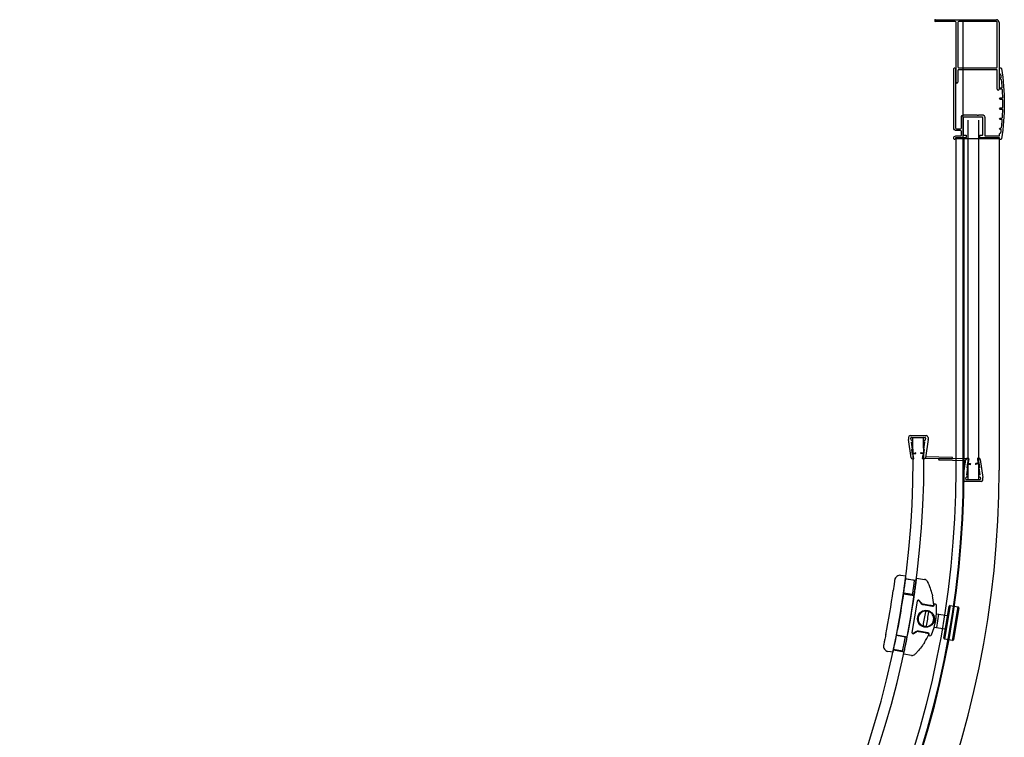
# Model space of a CAD drawing. Header units: millimetres. Extents: x 1633.97 to 1634.77, y 1295.267 to 1296.067.
# Tile 3 of 3: x 1634.221 to 1634.77, y 1295.667 to 1296.067. Entities that reach past the tile are written whole.
import ezdxf

# ---------------------------------------------------------------- set-up
doc = ezdxf.new("R2010")
doc.units = ezdxf.units.MM
doc.header["$LTSCALE"] = 0.1
doc.layers.add('SANINDUSA', color=3, linetype='Continuous')

msp = doc.modelspace()

# ---------------------------------------------------------------- linework, layer by layer
at = {"layer": 'SANINDUSA'}
for p, q in [((1634.731712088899, 1296.06654171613), (1634.765712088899, 1296.06654171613)), ((1634.742712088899, 1296.06554171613), (1634.731712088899, 1296.06554171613)), ((1634.743212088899, 1296.031745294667), (1634.743212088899, 1296.06504171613)), ((1634.744212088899, 1296.06504171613), (1634.744212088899, 1296.040245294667)), ((1634.765712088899, 1296.06554171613), (1634.744712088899, 1296.06554171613)), ((1634.747278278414, 1295.815405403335), (1634.747278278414, 1296.06654171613)), ((1634.766212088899, 1296.040245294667), (1634.766212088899, 1296.06504171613)), ((1634.767212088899, 1296.06504171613), (1634.767212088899, 1296.027745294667)), ((1634.744712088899, 1296.039745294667), (1634.765712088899, 1296.039745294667)), ((1634.744212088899, 1296.038245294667), (1634.744212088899, 1296.031745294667)), ((1634.744712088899, 1296.038745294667), (1634.765712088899, 1296.038745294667)), ((1634.766212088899, 1296.027745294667), (1634.766212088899, 1296.038245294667)), ((1634.749712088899, 1296.010552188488), (1634.749712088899, 1295.810152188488)), ((1634.755712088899, 1296.010552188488), (1634.755712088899, 1295.810152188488)), ((1634.743212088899, 1295.815405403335), (1634.743212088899, 1296.000395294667)), ((1634.743212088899, 1296.000395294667), (1634.767212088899, 1296.000395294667)), ((1634.767212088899, 1296.000395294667), (1634.767212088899, 1295.815405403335)), ((1634.71665698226, 1295.833709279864), (1634.71665698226, 1295.832666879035)), ((1634.71818648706, 1295.822390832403), (1634.716665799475, 1295.832548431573)), ((1634.71765698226, 1295.834709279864), (1634.72665698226, 1295.834709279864)), ((1634.718233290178, 1295.832209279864), (1634.718060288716, 1295.833364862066)), ((1634.718233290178, 1295.832209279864), (1634.71845698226, 1295.832209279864)), ((1634.71835698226, 1295.833709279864), (1634.72595698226, 1295.833709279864)), ((1634.719157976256, 1295.833632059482), (1634.725155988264, 1295.833786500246)), ((1634.72585698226, 1295.832209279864), (1634.726080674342, 1295.832209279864)), ((1634.726253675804, 1295.833364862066), (1634.726080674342, 1295.832209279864)), ((1634.727648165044, 1295.832548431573), (1634.726127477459, 1295.822390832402)), ((1634.72765698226, 1295.833709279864), (1634.72765698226, 1295.832666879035)), ((1634.718412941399, 1295.831009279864), (1634.71845698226, 1295.831009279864)), ((1634.719000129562, 1295.827087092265), (1634.718412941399, 1295.831009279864)), ((1634.718604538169, 1295.827027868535), (1634.719000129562, 1295.827087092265)), ((1634.719026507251, 1295.824209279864), (1634.718604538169, 1295.827027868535)), ((1634.725287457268, 1295.824209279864), (1634.72570942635, 1295.827027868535)), ((1634.725313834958, 1295.827087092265), (1634.72590102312, 1295.831009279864)), ((1634.72570942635, 1295.827027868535), (1634.725313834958, 1295.827087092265)), ((1634.72585698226, 1295.831009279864), (1634.72590102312, 1295.831009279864)), ((1634.718922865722, 1295.824901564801), (1634.72060412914, 1295.825153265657)), ((1634.718977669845, 1295.821709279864), (1634.71945698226, 1295.821709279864)), ((1634.718982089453, 1295.824505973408), (1634.720663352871, 1295.824757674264)), ((1634.719026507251, 1295.824209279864), (1634.719422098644, 1295.824268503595)), ((1634.719753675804, 1295.822053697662), (1634.719422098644, 1295.824268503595)), ((1634.725331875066, 1295.824505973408), (1634.723650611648, 1295.824757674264)), ((1634.725391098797, 1295.8249015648), (1634.723709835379, 1295.825153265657)), ((1634.724560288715, 1295.822053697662), (1634.724891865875, 1295.824268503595)), ((1634.72485698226, 1295.821709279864), (1634.725336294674, 1295.821709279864)), ((1634.725287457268, 1295.824209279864), (1634.724891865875, 1295.824268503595)), ((1634.741140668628, 1295.822055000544), (1634.725336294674, 1295.821709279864)), ((1634.74114091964, 1295.822563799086), (1634.726205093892, 1295.822909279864)), ((1634.733532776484, 1295.821606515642), (1634.733532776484, 1295.821497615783)), ((1634.733728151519, 1295.821297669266), (1634.748663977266, 1295.820952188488)), ((1634.733728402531, 1295.821806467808), (1634.749532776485, 1295.822152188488)), ((1634.741336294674, 1295.82225495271), (1634.741336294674, 1295.822363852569)), ((1634.747220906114, 1295.811313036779), (1634.7487415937, 1295.82147063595)), ((1634.750012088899, 1295.822152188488), (1634.749532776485, 1295.822152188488)), ((1634.750308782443, 1295.82180777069), (1634.749977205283, 1295.819592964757)), ((1634.755115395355, 1295.82180777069), (1634.755446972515, 1295.819592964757)), ((1634.755891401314, 1295.822152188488), (1634.755412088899, 1295.822152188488)), ((1634.756682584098, 1295.821470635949), (1634.758203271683, 1295.811313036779)), ((1634.749555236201, 1295.816774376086), (1634.748968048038, 1295.812852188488)), ((1634.749581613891, 1295.819652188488), (1634.749159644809, 1295.816833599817)), ((1634.749159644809, 1295.816833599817), (1634.749555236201, 1295.816774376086)), ((1634.749477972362, 1295.818959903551), (1634.751159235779, 1295.818708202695)), ((1634.749537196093, 1295.819355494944), (1634.75121845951, 1295.819103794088)), ((1634.749581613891, 1295.819652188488), (1634.749977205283, 1295.819592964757)), ((1634.755886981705, 1295.819355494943), (1634.754205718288, 1295.819103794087)), ((1634.755946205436, 1295.818959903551), (1634.754264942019, 1295.818708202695)), ((1634.755842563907, 1295.819652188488), (1634.755446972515, 1295.819592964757)), ((1634.755842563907, 1295.819652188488), (1634.756264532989, 1295.816833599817)), ((1634.756264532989, 1295.816833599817), (1634.755868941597, 1295.816774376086)), ((1634.755868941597, 1295.816774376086), (1634.756456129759, 1295.812852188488)), ((1634.747212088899, 1295.810152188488), (1634.747212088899, 1295.811194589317)), ((1634.748615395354, 1295.810496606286), (1634.748788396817, 1295.811652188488)), ((1634.749012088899, 1295.811652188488), (1634.748788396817, 1295.811652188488)), ((1634.756512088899, 1295.810152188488), (1634.748912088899, 1295.810152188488)), ((1634.749012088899, 1295.812852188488), (1634.748968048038, 1295.812852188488)), ((1634.755712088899, 1295.810152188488), (1634.749712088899, 1295.810152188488)), ((1634.756456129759, 1295.812852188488), (1634.756412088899, 1295.812852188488)), ((1634.756635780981, 1295.811652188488), (1634.756412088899, 1295.811652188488)), ((1634.756635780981, 1295.811652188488), (1634.756808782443, 1295.810496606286)), ((1634.758212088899, 1295.810152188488), (1634.758212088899, 1295.811194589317)), ((1634.757212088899, 1295.809152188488), (1634.748212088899, 1295.809152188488)), ((1634.715332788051, 1295.756364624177), (1634.712507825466, 1295.756845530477)), ((1634.715084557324, 1295.75495267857), (1634.721045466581, 1295.754127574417)), ((1634.72008534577, 1295.754033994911), (1634.715151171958, 1295.754873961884)), ((1634.721254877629, 1295.755357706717), (1634.725700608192, 1295.754600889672)), ((1634.713919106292, 1295.746532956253), (1634.719880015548, 1295.7457078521)), ((1634.719027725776, 1295.746098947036), (1634.714096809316, 1295.746938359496)), ((1634.721586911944, 1295.742411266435), (1634.718635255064, 1295.725072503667)), ((1634.718830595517, 1295.725028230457), (1634.721782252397, 1295.742366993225)), ((1634.722683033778, 1295.742572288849), (1634.723551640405, 1295.741347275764)), ((1634.723716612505, 1295.741473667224), (1634.722848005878, 1295.742698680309)), ((1634.724847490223, 1295.740532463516), (1634.730180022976, 1295.739624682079)), ((1634.728690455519, 1295.740092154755), (1634.724882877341, 1295.740740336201)), ((1634.730942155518, 1295.741016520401), (1634.73149257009, 1295.740922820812)), ((1634.736377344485, 1295.721837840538), (1634.739358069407, 1295.739589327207)), ((1634.739933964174, 1295.739999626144), (1634.736787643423, 1295.721261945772)), ((1634.739933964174, 1295.739999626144), (1634.739358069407, 1295.739589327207)), ((1634.739933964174, 1295.739999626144), (1634.744371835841, 1295.739254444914)), ((1634.74122551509, 1295.720516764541), (1634.744371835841, 1295.739254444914)), ((1634.744782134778, 1295.738678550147), (1634.741801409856, 1295.720927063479)), ((1634.744782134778, 1295.738678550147), (1634.744371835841, 1295.739254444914)), ((1634.732308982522, 1295.735428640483), (1634.738485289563, 1295.73439155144)), ((1634.73247083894, 1295.727807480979), (1634.733711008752, 1295.73519322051)), ((1634.731047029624, 1295.72804655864), (1634.737245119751, 1295.72700581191)), ((1634.710037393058, 1295.723730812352), (1634.715935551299, 1295.722537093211)), ((1634.714999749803, 1295.722439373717), (1634.710068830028, 1295.723278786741)), ((1634.720837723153, 1295.725405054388), (1634.719612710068, 1295.724536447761)), ((1634.719730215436, 1295.724384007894), (1634.72095522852, 1295.725252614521)), ((1634.722298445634, 1295.725558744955), (1634.726105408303, 1295.72491066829)), ((1634.727662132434, 1295.724837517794), (1634.722330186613, 1295.725745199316)), ((1634.728471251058, 1295.7231781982), (1634.727920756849, 1295.723271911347)), ((1634.736377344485, 1295.721837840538), (1634.736787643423, 1295.721261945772)), ((1634.74122551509, 1295.720516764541), (1634.736787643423, 1295.721261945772)), ((1634.74122551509, 1295.720516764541), (1634.741801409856, 1295.720927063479)), ((1634.708115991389, 1295.713974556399), (1634.705291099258, 1295.714455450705)), ((1634.708351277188, 1295.715399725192), (1634.71424943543, 1295.714206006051)), ((1634.713372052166, 1295.714601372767), (1634.708437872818, 1295.715441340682)), ((1634.714040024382, 1295.712975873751), (1634.714038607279, 1295.712967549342)), ((1634.718484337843, 1295.712210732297), (1634.714038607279, 1295.712967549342))]:
    msp.add_line(p, q, dxfattribs=at)
at = {"layer": 'SANINDUSA', "ltscale": 20}
msp.add_line((1634.747712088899, 1295.815405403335), (1634.747712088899, 1296.000395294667), dxfattribs=at)
at = {"layer": 'SANINDUSA'}
msp.add_lwpolyline([(1634.767874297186, 1296.003347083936, 0.348056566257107), (1634.768232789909, 1296.00369090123, 0.002571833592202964), (1634.76839175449, 1296.004894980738, 0.4516543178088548), (1634.76799493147, 1296.005345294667), (1634.767912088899, 1296.005345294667, -1.000000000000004), (1634.767912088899, 1296.006145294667), (1634.76818667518, 1296.006145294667, 0.3816560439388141), (1634.768584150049, 1296.006500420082, 0.008538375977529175), (1634.768967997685, 1296.010514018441, 0.4373287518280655), (1634.768569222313, 1296.010945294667), (1634.767912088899, 1296.010945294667, -1.000000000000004), (1634.767912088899, 1296.011745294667), (1634.768683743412, 1296.011745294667, 0.3954060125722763), (1634.76908290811, 1296.012119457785, 0.008509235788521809), (1634.769274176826, 1296.016133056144, 0.4232050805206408), (1634.768874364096, 1296.016545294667), (1634.767912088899, 1296.016545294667, -1.000000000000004), (1634.767912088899, 1296.017345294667), (1634.768912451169, 1296.017345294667, 0.4092434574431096), (1634.769312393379, 1296.017738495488, 0.008499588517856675), (1634.769312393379, 1296.021752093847, 0.4092434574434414), (1634.768912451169, 1296.022145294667), (1634.767912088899, 1296.022145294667, -1.000000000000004), (1634.767912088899, 1296.022945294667), (1634.768874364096, 1296.022945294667, 0.4232050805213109), (1634.769274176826, 1296.023357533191, 0.008509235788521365), (1634.76908290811, 1296.02737113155, 0.3954060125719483), (1634.768683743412, 1296.027745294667), (1634.767912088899, 1296.027745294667, -1.000000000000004), (1634.767912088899, 1296.028545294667), (1634.768569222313, 1296.028545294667, 0.4373287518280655), (1634.768967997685, 1296.028976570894, 0.008538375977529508), (1634.768584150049, 1296.032990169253, 0.3816560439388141), (1634.76818667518, 1296.033345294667), (1634.767912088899, 1296.033345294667, -1.000000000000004), (1634.767912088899, 1296.034145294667), (1634.76799493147, 1296.034145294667, 0.4516543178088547), (1634.76839175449, 1296.034595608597, 0.002571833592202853), (1634.768232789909, 1296.035799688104, 0.3480565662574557), (1634.767874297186, 1296.036143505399, -0.3867637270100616), (1634.767512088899, 1296.03654171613), (1634.767512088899, 1296.039245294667, -0.9204921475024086), (1634.768505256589, 1296.039327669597, -0.08294161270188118), (1634.768505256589, 1296.000162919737, -0.9204921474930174), (1634.767512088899, 1296.000245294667), (1634.767512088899, 1296.000545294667, 0.4142135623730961), (1634.767312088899, 1296.000745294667), (1634.756662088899, 1296.000745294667, -0.4142135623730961), (1634.756462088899, 1296.000945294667), (1634.756462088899, 1296.002045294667, -0.4142135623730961), (1634.756662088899, 1296.002245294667), (1634.757912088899, 1296.002245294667, 0.4142135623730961), (1634.758212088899, 1296.002545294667), (1634.758212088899, 1296.011745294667, 0.4142135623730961), (1634.757712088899, 1296.012245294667), (1634.747712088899, 1296.012245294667, 0.4142135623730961), (1634.747212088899, 1296.011745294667), (1634.747212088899, 1296.002545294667, 0.4142135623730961), (1634.747512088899, 1296.002245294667), (1634.748762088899, 1296.002245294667, -0.4142135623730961), (1634.748962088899, 1296.002045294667), (1634.748962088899, 1296.000945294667, -0.4142135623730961), (1634.748762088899, 1296.000745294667), (1634.743112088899, 1296.000745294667, 0.4142135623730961), (1634.742912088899, 1296.000545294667), (1634.742912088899, 1296.000245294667, -0.9204921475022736), (1634.741918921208, 1296.000162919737), (1634.741918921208, 1296.000545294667, -0.4142135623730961), (1634.743118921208, 1296.001745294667), (1634.745712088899, 1296.001745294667, 0.4142135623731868), (1634.746212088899, 1296.002245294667), (1634.746212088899, 1296.004245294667, 0.414213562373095), (1634.745712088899, 1296.004745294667), (1634.743418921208, 1296.004745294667, -0.4142135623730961), (1634.741918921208, 1296.006245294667), (1634.741918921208, 1296.039327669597, -0.9204921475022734), (1634.742912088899, 1296.039245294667), (1634.742912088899, 1296.006245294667, 0.4142135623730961), (1634.743412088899, 1296.005745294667), (1634.745712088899, 1296.005745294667, 0.4142135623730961), (1634.746212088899, 1296.006245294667), (1634.746212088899, 1296.012045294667, -0.4142135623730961), (1634.747712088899, 1296.013545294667), (1634.754699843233, 1296.013545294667, -0.2015127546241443), (1634.755056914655, 1296.013395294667, 0.4200840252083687), (1634.755771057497, 1296.013395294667, -0.2015127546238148), (1634.756128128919, 1296.013545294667), (1634.757712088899, 1296.013545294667, -0.4142135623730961), (1634.759212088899, 1296.012045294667), (1634.759212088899, 1296.002245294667, 0.4142135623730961), (1634.759712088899, 1296.001745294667), (1634.767012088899, 1296.001745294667, 0.4142135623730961), (1634.767512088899, 1296.002245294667), (1634.767512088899, 1296.002948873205, -0.3867637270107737)], format="xyb", close=True, dxfattribs=at)
for centre, radius in [((1634.72645086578, 1295.732651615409), 0.004699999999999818), ((1634.726446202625, 1295.732653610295), 0.00450000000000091)]:
    msp.add_circle(centre, radius, dxfattribs=at)
for centre, radius, start, end in [((1634.731712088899, 1296.06604171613), 0.0005, 90, 270), ((1634.742712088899, 1296.06504171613), 0.0005, 0, 90), ((1634.744712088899, 1296.06504171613), 0.0005, 90, 180), ((1634.765712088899, 1296.06504171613), 0.0015, 0, 90), ((1634.765712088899, 1296.06504171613), 0.0005, 0, 90), ((1634.744712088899, 1296.040245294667), 0.0005, 180, 270), ((1634.765712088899, 1296.040245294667), 0.0005, 270, 0), ((1634.744712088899, 1296.038245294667), 0.0005, 90, 180), ((1634.765712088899, 1296.038245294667), 0.0005, 0, 90), ((1634.743712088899, 1296.031745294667), 0.0005, 180, 0), ((1634.766712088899, 1296.027745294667), 0.0005, 180, 0), ((1634.210326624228, 1295.820530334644), 0.5090000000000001, 316.9749635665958, 1.474963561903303), ((1634.210326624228, 1295.820530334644), 0.515, 316.9749635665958, 1.474963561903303), ((1634.71765698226, 1295.833709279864), 0.001, 90, 180), ((1634.71745698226, 1295.832666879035), 0.0008000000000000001, 180, 188.5144784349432), ((1634.71835698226, 1295.833409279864), 0.0003, 90, 188.5144784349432), ((1634.71845698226, 1295.831609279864), 0.0006, 0, 90), ((1634.71845698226, 1295.831609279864), 0.0006, 270, 0), ((1634.72585698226, 1295.831609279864), 0.0006, 90, 180), ((1634.72585698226, 1295.831609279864), 0.0006, 180, 270), ((1634.72595698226, 1295.833409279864), 0.0003, 351.4855215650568, 90), ((1634.72665698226, 1295.833709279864), 0.001, 0, 90), ((1634.72685698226, 1295.832666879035), 0.0008000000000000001, 351.4855215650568, 0), ((1634.718977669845, 1295.822509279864), 0.0008000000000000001, 188.5144784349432, 270), ((1634.71945698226, 1295.822009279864), 0.0003, 270, 8.514478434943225), ((1634.720633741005, 1295.824955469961), 0.0001999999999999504, 278.5144784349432, 98.51447843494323), ((1634.723680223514, 1295.824955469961), 0.0001999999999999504, 81.48552156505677, 261.4855215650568), ((1634.72485698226, 1295.822009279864), 0.0003, 171.4855215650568, 270), ((1634.725336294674, 1295.822509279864), 0.0008000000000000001, 270, 351.4855215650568), ((1634.733732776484, 1295.821606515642), 0.0002, 91.25314531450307, 180), ((1634.733732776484, 1295.821497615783), 0.0002, 180, 268.6749268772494), ((1634.741136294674, 1295.82225495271), 0.0002, 271.2531453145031, 0), ((1634.741136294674, 1295.822363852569), 0.0002, 0, 88.67492687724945), ((1634.749532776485, 1295.821352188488), 0.0008000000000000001, 90, 171.4855215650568), ((1634.750012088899, 1295.821852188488), 0.0003, 351.4855215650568, 90), ((1634.755412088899, 1295.821852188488), 0.0003, 90, 188.5144784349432), ((1634.755891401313, 1295.821352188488), 0.0008000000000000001, 8.514478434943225, 90), ((1634.221348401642, 1295.815405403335), 0.5259298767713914, 270, 0), ((1634.221351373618, 1295.815402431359), 0.5458607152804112, 270, 0), ((1634.221351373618, 1295.815402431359), 0.5263607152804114, 270, 0), ((1634.221351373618, 1295.815402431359), 0.5218607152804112, 270, 0), ((1634.751188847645, 1295.818905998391), 0.0001999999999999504, 261.4855215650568, 81.48552156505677), ((1634.754235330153, 1295.818905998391), 0.0001999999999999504, 98.51447843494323, 278.5144784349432), ((1634.748012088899, 1295.811194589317), 0.0008000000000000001, 171.4855215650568, 180), ((1634.748212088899, 1295.810152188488), 0.001, 180, 270), ((1634.748912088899, 1295.810452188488), 0.0003, 171.4855215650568, 270), ((1634.749012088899, 1295.812252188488), 0.0006, 0, 90), ((1634.749012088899, 1295.812252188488), 0.0006, 270, 0), ((1634.756412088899, 1295.812252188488), 0.0006, 90, 180), ((1634.756412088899, 1295.812252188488), 0.0006, 180, 270), ((1634.756512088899, 1295.810452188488), 0.0003, 270, 8.514478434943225), ((1634.757212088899, 1295.810152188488), 0.001, 270, 0), ((1634.757412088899, 1295.811194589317), 0.0008000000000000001, 0, 8.514478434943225), ((1634.712004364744, 1295.753888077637), 0.003, 80.33889264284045, 172.7756287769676), ((1634.725364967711, 1295.752629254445), 0.002, 26.80186160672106, 80.33889264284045), ((1634.280457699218, 1295.808591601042), 0.432, 348.6915198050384, 351.9848340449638), ((1634.280457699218, 1295.808591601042), 0.4380000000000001, 347.5245865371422, 351.9735573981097), ((1634.280457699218, 1295.808591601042), 0.4440000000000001, 348.7250775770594, 351.9516176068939), ((1634.696078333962, 1295.737834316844), 0.03481153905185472, 4.163552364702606, 12.73227182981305), ((1634.722276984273, 1295.742293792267), 0.0007, 35.33889264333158, 170.3388926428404), ((1634.722275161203, 1295.742283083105), 0.0005, 35.33889264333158, 170.3388926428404), ((1634.725183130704, 1295.742504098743), 0.002, 215.3388926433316, 260.3388926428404), ((1634.725184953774, 1295.742514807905), 0.001800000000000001, 215.3388926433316, 260.3388926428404), ((1634.696076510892, 1295.737823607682), 0.0363115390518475, 337.2425526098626, 3.431202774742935), ((1634.730297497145, 1295.740314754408), 0.000700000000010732, 260.3388926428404, 4.163552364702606), ((1634.730299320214, 1295.74032546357), 0.0004999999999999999, 260.3388926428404, 4.163552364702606), ((1634.696078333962, 1295.737834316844), 0.03481153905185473, 3.338142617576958, 4.163552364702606), ((1634.696076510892, 1295.737823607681), 0.03501153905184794, 4.163552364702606, 5.232416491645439), ((1634.73132474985, 1295.739937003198), 0.0009999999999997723, 3.431202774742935, 80.33889264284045), ((1634.726446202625, 1295.732653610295), 0.004353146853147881, 88.85681359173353, 251.8209716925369), ((1634.726446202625, 1295.732653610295), 0.004353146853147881, 268.8568135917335, 71.82097169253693), ((1634.726446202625, 1295.732653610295), 0.004496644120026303, 76.24660004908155, 84.43118523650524), ((1634.726446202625, 1295.732653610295), 0.004496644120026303, 256.2466000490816, 264.4311852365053), ((1634.719325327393, 1295.724955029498), 0.0007, 170.3388926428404, 305.3388926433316), ((1634.719323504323, 1295.724944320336), 0.0005, 170.3388926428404, 305.3388926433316), ((1634.721994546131, 1295.723773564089), 0.002, 80.33889264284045, 125.3388926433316), ((1634.721996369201, 1295.723784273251), 0.001800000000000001, 80.33889264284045, 125.3388926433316), ((1634.696078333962, 1295.737834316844), 0.03481153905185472, 327.9455134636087, 336.5100728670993), ((1634.727546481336, 1295.724158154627), 0.0004999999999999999, 336.5100728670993, 80.33889264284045), ((1634.727544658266, 1295.724147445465), 0.0007000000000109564, 336.5100728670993, 80.33889264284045), ((1634.696076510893, 1295.737823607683), 0.03501153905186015, 335.4412723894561, 336.5100728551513), ((1634.696078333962, 1295.737834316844), 0.03481153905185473, 336.5100728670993, 337.3089780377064), ((1634.728639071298, 1295.724164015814), 0.001000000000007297, 260.3388926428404, 337.2425526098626), ((1634.70579455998, 1295.717412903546), 0.003, 167.9007243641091, 260.3388926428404), ((1634.718819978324, 1295.714182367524), 0.002, 260.3388926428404, 313.8759236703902)]:
    msp.add_arc(centre, radius, start, end, dxfattribs=at)
at = {"layer": 'SANINDUSA', "extrusion": (0, 0, -1)}
msp.add_ellipse((1634.725903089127, 1295.732746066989), major_axis=(-0.001255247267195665, -0.007373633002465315), ratio=0.03489949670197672, start_param=1.03609607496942, end_param=2.105496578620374, dxfattribs=at)
at = {"layer": 'SANINDUSA', "extrusion": (0, 0, -0.9999999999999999)}
msp.add_ellipse((1634.726989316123, 1295.7325611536), major_axis=(0.001255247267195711, 0.00737363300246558), ratio=0.03489949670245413, start_param=1.036096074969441, end_param=2.105496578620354, dxfattribs=at)
at = {"layer": 'SANINDUSA'}
for points, knots in [([(1634.714166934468, 1295.747433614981), (1634.714245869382, 1295.747993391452), (1634.714326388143, 1295.748572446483), (1634.714484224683, 1295.749724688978), (1634.714561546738, 1295.750297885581), (1634.714707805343, 1295.751397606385), (1634.714776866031, 1295.751925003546), (1634.71490304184, 1295.752900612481), (1634.714960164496, 1295.753348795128), (1634.715060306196, 1295.754142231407), (1634.715106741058, 1295.754514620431), (1634.715187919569, 1295.755171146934), (1634.715222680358, 1295.755455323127), (1634.71527822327, 1295.755911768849), (1634.715299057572, 1295.756084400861), (1634.715326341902, 1295.756310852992), (1634.715332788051, 1295.756364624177), (1634.715332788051, 1295.756364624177)], [13.56219350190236, 13.56219350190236, 13.56219350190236, 13.56219350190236, 15.2581368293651, 15.2581368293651, 16.95408015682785, 16.95408015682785, 18.65002348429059, 18.65002348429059, 20.34596681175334, 20.34596681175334, 22.04142142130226, 22.04142142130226, 23.73687603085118, 23.73687603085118, 25.4323306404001, 25.4323306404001, 27.12778524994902, 27.12778524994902, 27.12778524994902, 27.12778524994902]), ([(1634.720084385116, 1295.746427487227), (1634.720163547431, 1295.746987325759), (1634.72024431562, 1295.747566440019), (1634.720402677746, 1295.748718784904), (1634.720480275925, 1295.749292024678), (1634.720627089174, 1295.750391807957), (1634.720696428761, 1295.750919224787), (1634.72082313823, 1295.751894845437), (1634.720880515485, 1295.752343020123), (1634.720981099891, 1295.753136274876), (1634.721027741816, 1295.753508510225), (1634.721109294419, 1295.754164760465), (1634.721144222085, 1295.754448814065), (1634.721200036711, 1295.754905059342), (1634.721220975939, 1295.755077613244), (1634.721248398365, 1295.755303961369), (1634.721254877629, 1295.755357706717), (1634.721254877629, 1295.755357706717)], [13.56215432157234, 13.56215432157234, 13.56215432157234, 13.56215432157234, 15.25837738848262, 15.25837738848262, 16.9546004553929, 16.9546004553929, 18.65082352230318, 18.65082352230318, 20.34704658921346, 20.34704658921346, 22.04218888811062, 22.04218888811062, 23.73733118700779, 23.73733118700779, 25.43247348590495, 25.43247348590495, 27.12761578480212, 27.12761578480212, 27.12761578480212, 27.12761578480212]), ([(1634.709028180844, 1295.754265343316), (1634.709028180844, 1295.754265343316), (1634.709015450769, 1295.754164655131), (1634.708990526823, 1295.753969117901), (1634.708969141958, 1295.75380134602), (1634.708938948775, 1295.753565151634), (1634.708900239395, 1295.753265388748), (1634.708872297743, 1295.753049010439), (1634.708840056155, 1295.752800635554), (1634.708804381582, 1295.752528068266), (1634.708786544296, 1295.752391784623), (1634.708767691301, 1295.752248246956), (1634.708747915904, 1295.752098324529), (1634.708720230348, 1295.751888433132), (1634.708690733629, 1295.751666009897), (1634.708659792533, 1295.751434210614), (1634.708616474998, 1295.751109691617), (1634.708570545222, 1295.750768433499), (1634.7085224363, 1295.750414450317), (1634.70845508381, 1295.749918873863), (1634.708383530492, 1295.749398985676), (1634.70831001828, 1295.748872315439), (1634.708286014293, 1295.748700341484), (1634.708261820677, 1295.748527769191), (1634.708237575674, 1295.748355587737)], [0, 0, 0, 0, 1.893097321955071, 1.893097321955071, 1.893097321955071, 3.51738389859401, 3.51738389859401, 3.51738389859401, 4.689845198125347, 4.689845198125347, 4.689845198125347, 5.276075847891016, 5.276075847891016, 5.276075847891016, 6.096798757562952, 6.096798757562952, 6.096798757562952, 7.245810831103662, 7.245810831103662, 7.245810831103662, 8.854427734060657, 8.854427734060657, 8.854427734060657, 9.379690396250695, 9.379690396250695, 9.379690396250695, 9.379690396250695]), ([(1634.719027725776, 1295.746098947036), (1634.719027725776, 1295.746098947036), (1634.719031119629, 1295.746122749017), (1634.719045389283, 1295.746223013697), (1634.719056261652, 1295.746299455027), (1634.719084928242, 1295.746501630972), (1634.719102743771, 1295.746627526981), (1634.719143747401, 1295.74691848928), (1634.719166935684, 1295.747083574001), (1634.719216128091, 1295.747435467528), (1634.719243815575, 1295.747634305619), (1634.719303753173, 1295.748067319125), (1634.719335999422, 1295.748301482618), (1634.719402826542, 1295.748789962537), (1634.719437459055, 1295.749044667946), (1634.719506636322, 1295.749556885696), (1634.719541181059, 1295.749814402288), (1634.719607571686, 1295.750312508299), (1634.719641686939, 1295.750570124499), (1634.719709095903, 1295.751082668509), (1634.719742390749, 1295.751337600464), (1634.719805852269, 1295.751826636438), (1634.719836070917, 1295.752061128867), (1634.719891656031, 1295.752494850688), (1634.719917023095, 1295.752694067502), (1634.719961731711, 1295.753046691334), (1634.719982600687, 1295.753212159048), (1634.720019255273, 1295.753503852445), (1634.720035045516, 1295.75363009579), (1634.720060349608, 1295.753832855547), (1634.720069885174, 1295.753909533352), (1634.720082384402, 1295.754010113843), (1634.72008534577, 1295.754033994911), (1634.72008534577, 1295.754033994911)], [0, 0, 0, 0, 0.7534389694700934, 0.7534389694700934, 1.506877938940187, 1.506877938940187, 2.26031690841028, 2.26031690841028, 3.013755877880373, 3.013755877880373, 3.767459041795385, 3.767459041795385, 4.521162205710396, 4.521162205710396, 5.274865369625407, 5.274865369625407, 6.028568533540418, 6.028568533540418, 6.782398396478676, 6.782398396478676, 7.536228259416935, 7.536228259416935, 8.290058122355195, 8.290058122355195, 9.043887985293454, 9.043887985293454, 9.797410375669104, 9.797410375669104, 10.55093276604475, 10.55093276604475, 11.3044551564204, 11.3044551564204, 12.05797754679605, 12.05797754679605, 12.05797754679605, 12.05797754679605]), ([(1634.727150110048, 1295.753531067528), (1634.727150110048, 1295.753531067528), (1634.727181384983, 1295.753469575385), (1634.727240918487, 1295.753350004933), (1634.727324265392, 1295.7531826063), (1634.727460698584, 1295.752905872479), (1634.727630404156, 1295.752541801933), (1634.727867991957, 1295.752032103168), (1634.728164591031, 1295.751362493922), (1634.728470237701, 1295.750586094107), (1634.728870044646, 1295.749570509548), (1634.729277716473, 1295.748387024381), (1634.729627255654, 1295.747124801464), (1634.729773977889, 1295.74659497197), (1634.729910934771, 1295.746050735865), (1634.730033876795, 1295.745506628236)], [5.250855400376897e-30, 5.250855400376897e-30, 5.250855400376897e-30, 5.250855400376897e-30, 1.465666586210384, 1.465666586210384, 1.465666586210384, 3.517599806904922, 3.517599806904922, 3.517599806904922, 6.390306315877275, 6.390306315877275, 6.390306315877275, 10.14800475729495, 10.14800475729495, 10.14800475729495, 11.72533268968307, 11.72533268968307, 11.72533268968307, 11.72533268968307]), ([(1634.730215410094, 1295.739832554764), (1634.730215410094, 1295.739832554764), (1634.73020530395, 1295.739834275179), (1634.730185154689, 1295.73983770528), (1634.730156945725, 1295.73984250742), (1634.730109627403, 1295.739850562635), (1634.730044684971, 1295.739861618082), (1634.729953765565, 1295.739877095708), (1634.729829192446, 1295.73989830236), (1634.729680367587, 1295.739923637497), (1634.729472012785, 1295.739959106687), (1634.72921785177, 1295.740002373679), (1634.728952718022, 1295.74004750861), (1634.728866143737, 1295.740062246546), (1634.728778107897, 1295.74007723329), (1634.728690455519, 1295.740092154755)], [0, 0, 0, 0, 0.2977010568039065, 0.2977010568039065, 0.2977010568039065, 0.7144825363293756, 0.7144825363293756, 0.7144825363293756, 1.297976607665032, 1.297976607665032, 1.297976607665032, 2.114868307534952, 2.114868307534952, 2.114868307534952, 2.381608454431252, 2.381608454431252, 2.381608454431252, 2.381608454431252]), ([(1634.726533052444, 1295.737005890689), (1634.726518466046, 1295.736989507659), (1634.7265047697, 1295.736972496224), (1634.726491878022, 1295.736954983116), (1634.726473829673, 1295.736930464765), (1634.726457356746, 1295.73690496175), (1634.726442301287, 1295.736878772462), (1634.726421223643, 1295.73684210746), (1634.726402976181, 1295.736804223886), (1634.726387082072, 1295.736765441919), (1634.726364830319, 1295.736711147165), (1634.726347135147, 1295.736654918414), (1634.726333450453, 1295.73659764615), (1634.726328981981, 1295.736578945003), (1634.726324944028, 1295.736560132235), (1634.726321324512, 1295.73654123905)], [-0.5867559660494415, -0.5867559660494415, -0.5867559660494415, -0.5867559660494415, -0.5134114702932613, -0.5134114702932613, -0.5134114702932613, -0.410729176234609, -0.410729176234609, -0.410729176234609, -0.2669739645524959, -0.2669739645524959, -0.2669739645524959, -0.06571666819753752, -0.06571666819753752, -0.06571666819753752, 0, 0, 0, 0]), ([(1634.726882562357, 1295.737129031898), (1634.726866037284, 1295.737130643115), (1634.726849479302, 1295.737131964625), (1634.726832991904, 1295.737132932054), (1634.726809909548, 1295.737134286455), (1634.726786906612, 1295.737134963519), (1634.726764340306, 1295.737134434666), (1634.726732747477, 1295.737133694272), (1634.726701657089, 1295.737130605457), (1634.726672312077, 1295.73712255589), (1634.726631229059, 1295.737111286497), (1634.72659325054, 1295.737089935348), (1634.72656168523, 1295.737050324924), (1634.72655137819, 1295.737037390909), (1634.726541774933, 1295.737022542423), (1634.726533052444, 1295.737005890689)], [-3.745983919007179e-13, -3.745983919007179e-13, -3.745983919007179e-13, -3.745983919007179e-13, 0.04816465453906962, 0.04816465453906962, 0.04816465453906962, 0.1155951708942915, 0.1155951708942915, 0.1155951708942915, 0.2099978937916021, 0.2099978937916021, 0.2099978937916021, 0.3421617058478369, 0.3421617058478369, 0.3421617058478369, 0.3853172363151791, 0.3853172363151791, 0.3853172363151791, 0.3853172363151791]), ([(1634.727804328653, 1295.736789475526), (1634.727801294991, 1295.736810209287), (1634.727796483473, 1295.736829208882), (1634.727790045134, 1295.736846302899), (1634.72778103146, 1295.736870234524), (1634.727768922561, 1295.736890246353), (1634.727754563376, 1295.736907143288), (1634.727734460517, 1295.736930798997), (1634.727709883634, 1295.736948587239), (1634.727682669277, 1295.736963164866), (1634.727644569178, 1295.736983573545), (1634.727601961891, 1295.736997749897), (1634.727558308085, 1295.737010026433), (1634.727544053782, 1295.737014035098), (1634.72752968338, 1295.737017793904), (1634.727515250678, 1295.737021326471)], [0, 0, 0, 0, 0.0481065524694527, 0.0481065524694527, 0.0481065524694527, 0.1154557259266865, 0.1154557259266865, 0.1154557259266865, 0.2097445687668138, 0.2097445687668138, 0.2097445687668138, 0.341748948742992, 0.341748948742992, 0.341748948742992, 0.3848524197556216, 0.3848524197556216, 0.3848524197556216, 0.3848524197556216]), ([(1634.727850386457, 1295.736280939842), (1634.727853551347, 1295.736302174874), (1634.727856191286, 1295.736323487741), (1634.727858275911, 1295.736344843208), (1634.727861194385, 1295.736374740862), (1634.727863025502, 1295.736404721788), (1634.727863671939, 1295.73643469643), (1634.727864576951, 1295.736476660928), (1634.727863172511, 1295.736518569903), (1634.727859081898, 1295.736560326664), (1634.727853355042, 1295.736618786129), (1634.727842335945, 1295.736677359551), (1634.727824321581, 1295.736734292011), (1634.72781843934, 1295.736752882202), (1634.727811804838, 1295.73677129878), (1634.727804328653, 1295.736789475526)], [-0.5867553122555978, -0.5867553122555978, -0.5867553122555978, -0.5867553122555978, -0.5134108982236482, -0.5134108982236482, -0.5134108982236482, -0.4107287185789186, -0.4107287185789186, -0.4107287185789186, -0.2669736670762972, -0.2669736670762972, -0.2669736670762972, -0.06571659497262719, -0.06571659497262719, -0.06571659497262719, 0, 0, 0, 0]), ([(1634.725042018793, 1295.729026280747), (1634.725039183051, 1295.729007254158), (1634.725036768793, 1295.728988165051), (1634.725034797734, 1295.72896903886), (1634.725028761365, 1295.728910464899), (1634.725026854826, 1295.728851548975), (1634.725029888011, 1295.728792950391), (1634.725032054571, 1295.72875109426), (1634.725036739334, 1295.728709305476), (1634.725044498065, 1295.728667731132), (1634.725050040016, 1295.728638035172), (1634.725057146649, 1295.728608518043), (1634.725066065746, 1295.728579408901), (1634.725072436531, 1295.728558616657), (1634.725079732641, 1295.72853803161), (1634.725088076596, 1295.728517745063)], [-0.5867553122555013, -0.5867553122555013, -0.5867553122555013, -0.5867553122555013, -0.5210387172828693, -0.5210387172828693, -0.5210387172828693, -0.3197816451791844, -0.3197816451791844, -0.3197816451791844, -0.1760265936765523, -0.1760265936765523, -0.1760265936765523, -0.07334441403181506, -0.07334441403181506, -0.07334441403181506, 1.401041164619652e-13, 1.401041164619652e-13, 1.401041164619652e-13, 1.401041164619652e-13]), ([(1634.725088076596, 1295.728517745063), (1634.725091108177, 1295.728497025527), (1634.7250959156, 1295.728478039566), (1634.725102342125, 1295.728460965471), (1634.725111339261, 1295.728437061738), (1634.725123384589, 1295.728417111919), (1634.725137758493, 1295.728400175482), (1634.725157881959, 1295.72837646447), (1634.72518272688, 1295.728358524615), (1634.725209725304, 1295.728344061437), (1634.725247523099, 1295.728323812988), (1634.725290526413, 1295.728309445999), (1634.725334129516, 1295.728297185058), (1634.725348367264, 1295.728293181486), (1634.725362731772, 1295.728289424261), (1634.725377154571, 1295.728285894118)], [0, 0, 0, 0, 0.04807354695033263, 0.04807354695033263, 0.04807354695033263, 0.1153765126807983, 0.1153765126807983, 0.1153765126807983, 0.2096006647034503, 0.2096006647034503, 0.2096006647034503, 0.341514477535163, 0.341514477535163, 0.341514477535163, 0.3845883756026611, 0.3845883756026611, 0.3845883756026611, 0.3845883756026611]), ([(1634.726009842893, 1295.728178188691), (1634.726024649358, 1295.728176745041), (1634.726039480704, 1295.728175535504), (1634.726054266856, 1295.728174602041), (1634.726099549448, 1295.728171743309), (1634.726144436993, 1295.728171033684), (1634.726187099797, 1295.728177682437), (1634.726217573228, 1295.728182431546), (1634.726246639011, 1295.728191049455), (1634.726273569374, 1295.728206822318), (1634.726292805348, 1295.72821808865), (1634.72631075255, 1295.728232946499), (1634.726327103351, 1295.728252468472), (1634.726338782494, 1295.728266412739), (1634.726349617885, 1295.728282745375), (1634.726359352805, 1295.7283013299)], [0, 0, 0, 0, 0.04315553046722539, 0.04315553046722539, 0.04315553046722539, 0.1753193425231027, 0.1753193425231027, 0.1753193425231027, 0.2697220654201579, 0.2697220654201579, 0.2697220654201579, 0.3371525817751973, 0.3371525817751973, 0.3371525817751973, 0.3853172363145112, 0.3853172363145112, 0.3853172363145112, 0.3853172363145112]), ([(1634.726359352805, 1295.7283013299), (1634.726373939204, 1295.72831771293), (1634.72638763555, 1295.728334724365), (1634.726400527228, 1295.728352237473), (1634.726418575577, 1295.728376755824), (1634.726435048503, 1295.728402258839), (1634.726450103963, 1295.728428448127), (1634.726471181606, 1295.728465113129), (1634.726489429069, 1295.728502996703), (1634.726505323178, 1295.72854177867), (1634.726527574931, 1295.728596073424), (1634.726545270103, 1295.728652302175), (1634.726558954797, 1295.728709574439), (1634.726563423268, 1295.728728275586), (1634.726567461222, 1295.728747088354), (1634.726571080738, 1295.728765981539)], [-0.5867559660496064, -0.5867559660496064, -0.5867559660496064, -0.5867559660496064, -0.5134114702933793, -0.5134114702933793, -0.5134114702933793, -0.4107291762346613, -0.4107291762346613, -0.4107291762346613, -0.2669739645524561, -0.2669739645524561, -0.2669739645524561, -0.0657166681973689, -0.0657166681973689, -0.0657166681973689, 2.109156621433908e-13, 2.109156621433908e-13, 2.109156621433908e-13, 2.109156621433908e-13]), ([(1634.704070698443, 1295.723880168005), (1634.703994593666, 1295.723499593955), (1634.703917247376, 1295.723115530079), (1634.70384088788, 1295.722738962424), (1634.703733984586, 1295.722211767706), (1634.703630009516, 1295.721704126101), (1634.7035314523, 1295.721226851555), (1634.703393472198, 1295.720558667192), (1634.703267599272, 1295.71995729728), (1634.703164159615, 1295.719466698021), (1634.703030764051, 1295.718834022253), (1634.702935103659, 1295.718386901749), (1634.702890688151, 1295.718179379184), (1634.702871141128, 1295.71808804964), (1634.702861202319, 1295.718041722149), (1634.702861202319, 1295.718041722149)], [-6.181149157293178e-14, -6.181149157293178e-14, -6.181149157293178e-14, -6.181149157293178e-14, 1.172412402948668, 1.172412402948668, 1.172412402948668, 2.813789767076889, 2.813789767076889, 2.813789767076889, 5.111718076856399, 5.111718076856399, 5.111718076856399, 8.075121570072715, 8.075121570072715, 8.075121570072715, 9.379299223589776, 9.379299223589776, 9.379299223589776, 9.379299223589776]), ([(1634.713372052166, 1295.714601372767), (1634.713372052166, 1295.714601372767), (1634.713377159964, 1295.71462488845), (1634.713398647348, 1295.714723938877), (1634.713415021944, 1295.714799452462), (1634.713458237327, 1295.714999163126), (1634.713485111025, 1295.715123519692), (1634.713547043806, 1295.715410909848), (1634.713582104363, 1295.715573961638), (1634.713656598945, 1295.715921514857), (1634.713698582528, 1295.716117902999), (1634.713789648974, 1295.716545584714), (1634.713838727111, 1295.716776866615), (1634.713940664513, 1295.717259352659), (1634.713993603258, 1295.717510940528), (1634.714099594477, 1295.718016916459), (1634.714152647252, 1295.718271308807), (1634.714254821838, 1295.718763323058), (1634.714307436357, 1295.719017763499), (1634.714411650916, 1295.719524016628), (1634.714463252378, 1295.719775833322), (1634.714561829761, 1295.720258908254), (1634.714608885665, 1295.720490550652), (1634.714695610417, 1295.720919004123), (1634.714735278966, 1295.721115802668), (1634.714805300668, 1295.72146415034), (1634.714838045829, 1295.721627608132), (1634.71489563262, 1295.721915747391), (1634.714920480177, 1295.722040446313), (1634.714960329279, 1295.722240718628), (1634.714975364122, 1295.722316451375), (1634.7149950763, 1295.72241578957), (1634.714999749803, 1295.722439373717), (1634.714999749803, 1295.722439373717)], [0, 0, 0, 0, 0.7535225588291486, 0.7535225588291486, 1.507045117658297, 1.507045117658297, 2.260567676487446, 2.260567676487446, 3.014090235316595, 3.014090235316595, 3.767920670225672, 3.767920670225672, 4.521751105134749, 4.521751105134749, 5.275581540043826, 5.275581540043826, 6.029411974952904, 6.029411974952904, 6.783115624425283, 6.783115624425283, 7.536819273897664, 7.536819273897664, 8.290522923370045, 8.290522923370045, 9.044226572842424, 9.044226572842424, 9.79766565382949, 9.79766565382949, 10.55110473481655, 10.55110473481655, 11.30454381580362, 11.30454381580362, 12.05798289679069, 12.05798289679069, 12.05798289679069, 12.05798289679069]), ([(1634.714040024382, 1295.712975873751), (1634.714044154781, 1295.7129946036), (1634.714055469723, 1295.713045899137), (1634.714098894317, 1295.713243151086), (1634.714136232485, 1295.713412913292), (1634.714234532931, 1295.713861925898), (1634.714295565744, 1295.714141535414), (1634.71443575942, 1295.714787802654), (1634.714514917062, 1295.71515450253), (1634.714682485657, 1295.715936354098), (1634.714776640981, 1295.716378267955), (1634.714979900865, 1295.717340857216), (1634.715088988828, 1295.717861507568), (1634.715314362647, 1295.718947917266), (1634.715430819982, 1295.719514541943), (1634.715662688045, 1295.720654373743), (1634.715778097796, 1295.721227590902), (1634.715888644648, 1295.721782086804)], [27.5146462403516, 27.5146462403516, 27.5146462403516, 27.5146462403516, 28.8227653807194, 28.8227653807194, 30.51790765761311, 30.51790765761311, 32.21304993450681, 32.21304993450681, 33.90819221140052, 33.90819221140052, 35.60441648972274, 35.60441648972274, 37.30064076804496, 37.30064076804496, 38.99686504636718, 38.99686504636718, 40.69308932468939, 40.69308932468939, 40.69308932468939, 40.69308932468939]), ([(1634.726105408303, 1295.72491066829), (1634.726192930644, 1295.724895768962), (1634.726281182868, 1295.724880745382), (1634.726368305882, 1295.724865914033), (1634.726635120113, 1295.724820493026), (1634.72688883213, 1295.724777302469), (1634.727096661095, 1295.724741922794), (1634.727245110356, 1295.724716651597), (1634.727369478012, 1295.724695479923), (1634.727460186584, 1295.724680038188), (1634.727524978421, 1295.724669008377), (1634.727572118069, 1295.724660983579), (1634.7276002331, 1295.724656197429), (1634.727620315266, 1295.72465277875), (1634.727630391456, 1295.724651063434), (1634.727630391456, 1295.724651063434)], [0, 0, 0, 0, 0.2663444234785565, 0.2663444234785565, 0.2663444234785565, 1.082024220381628, 1.082024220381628, 1.082024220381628, 1.664652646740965, 1.664652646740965, 1.664652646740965, 2.080815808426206, 2.080815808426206, 2.080815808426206, 2.37807520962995, 2.37807520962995, 2.37807520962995, 2.37807520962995]), ([(1634.725582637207, 1295.719358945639), (1634.725222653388, 1295.718784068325), (1634.724841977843, 1295.718214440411), (1634.724456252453, 1295.717671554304), (1634.723769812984, 1295.716705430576), (1634.723066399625, 1295.715823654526), (1634.722418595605, 1295.715073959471), (1634.721873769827, 1295.714443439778), (1634.721372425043, 1295.713910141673), (1634.720980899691, 1295.713509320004), (1634.720701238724, 1295.713223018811), (1634.720482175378, 1295.713008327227), (1634.720350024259, 1295.712879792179), (1634.720255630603, 1295.71278798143), (1634.720206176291, 1295.712740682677), (1634.720206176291, 1295.712740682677)], [0, 0, 0, 0, 1.917951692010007, 1.917951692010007, 1.917951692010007, 5.331151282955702, 5.331151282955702, 5.331151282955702, 8.201771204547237, 8.201771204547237, 8.201771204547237, 10.25221400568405, 10.25221400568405, 10.25221400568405, 11.71681600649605, 11.71681600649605, 11.71681600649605, 11.71681600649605])]:
    msp.add_open_spline(points, degree=3, knots=knots, dxfattribs=at)

doc.saveas('drawing.dxf')
